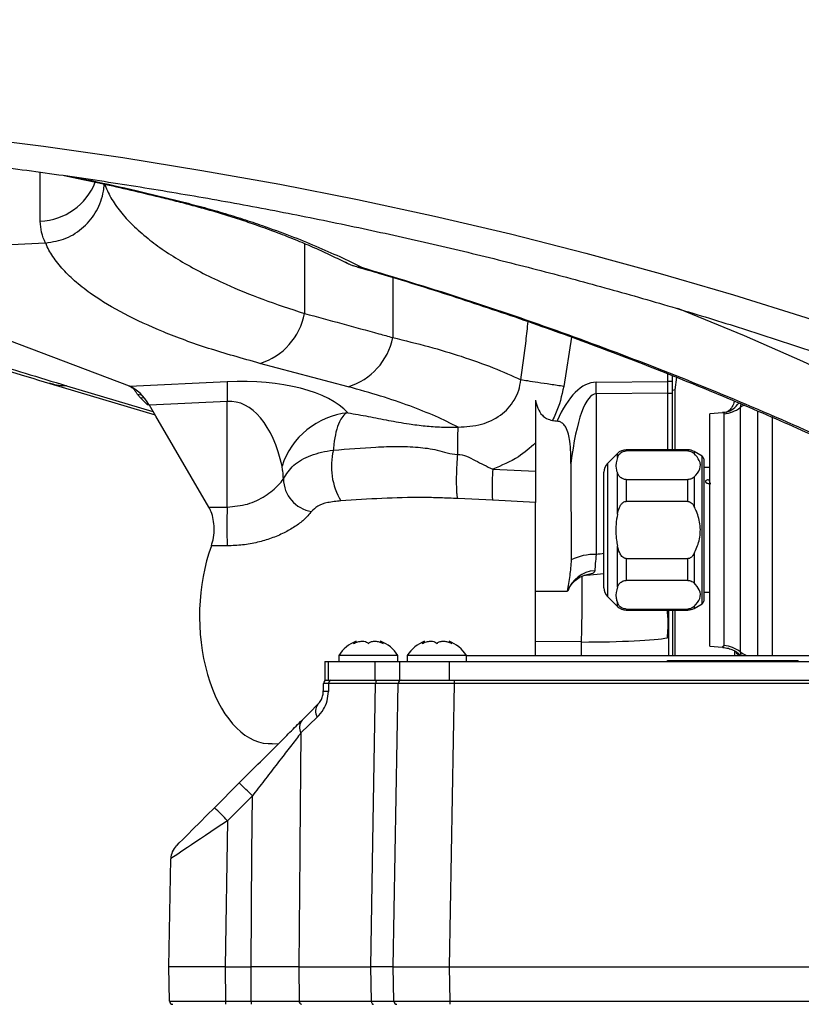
# Model space of a CAD drawing. Extents: x 0 to 8410, y 0 to 5940.
# Tile 120 of 212: x 7133 to 7258, y 2595 to 2753. Entities that reach past the tile are written whole.
import ezdxf

# ---------------------------------------------------------------- set-up
doc = ezdxf.new("R2010")
doc.units = 0
doc.header["$LTSCALE"] = 10
doc.layers.get('0').update_dxf_attribs({"linetype": 'CONTINUOUS'})
doc.styles.add('SLDTEXTSTYLE0', font='TXT', dxfattribs={"width": 0.605})
doc.dimstyles.new('SLDDIMSTYLE1', dxfattribs={"dimtxt": 50, "dimasz": 50, "dimexe": 0, "dimexo": 0.0625, "dimgap": 12.5, "dimtad": 1, "dimdec": 1, "dimrnd": 1e-09, "dimzin": 12, "dimtxsty": 'SLDTEXTSTYLE0', "dimsah": 1, "dimcen": 0.09, "dimazin": 3, "dimtfac": 1, "dimtofl": 0, "dimtmove": 0, "dimatfit": 3, "dimtolj": 1, "dimtzin": 12})

# ---------------------------------------------------------------- blocks, each defined once
blk = doc.blocks.new('_D_6')
at = {"color": 7, "linetype": 'CONTINUOUS'}
for p, q in [((6267.77, 2658.22), (6267.77, 1577.39)), ((7797.78, 2658.22), (7797.78, 1577.39)), ((6267.77, 1592.39), (7797.78, 1592.39))]:
    blk.add_line(p, q, dxfattribs=at)
for points in [[(6267.77, 1592.39), (6317.77, 1584.89), (6317.77, 1599.89)], [(7797.78, 1592.39), (7747.78, 1599.89), (7747.78, 1584.89)]]:
    blk.add_solid(points, dxfattribs=at)
at = {"color": 7, "linetype": 'CONTINUOUS', "insert": (6956.39, 1656.84), "char_height": 50, "attachment_point": 1, "rotation": 360, "style": 'SLDTEXTSTYLE0'}
blk.add_mtext('1530', dxfattribs=at)
blk = doc.blocks.new('_D_7')
at = {"color": 7, "linetype": 'CONTINUOUS'}
for p, q in [((7266.78, 4418.5), (7266.78, 2774.61)), ((7032.78, 2981.17), (7032.78, 2774.61)), ((7032.78, 2789.61), (7266.78, 2789.61)), ((7266.78, 2789.61), (7764.68, 2789.61))]:
    blk.add_line(p, q, dxfattribs=at)
for points in [[(7032.78, 2789.61), (7082.78, 2782.11), (7082.78, 2797.11)], [(7266.78, 2789.61), (7216.78, 2797.11), (7216.78, 2782.11)]]:
    blk.add_solid(points, dxfattribs=at)
at = {"color": 7, "linetype": 'CONTINUOUS', "char_height": 50, "attachment_point": 1, "style": 'SLDTEXTSTYLE0'}
for s, insert in [('234', (7493.71, 2930.8)), ('(3x M10)', (7493.71, 2854.06))]:
    blk.add_mtext(s, dxfattribs=dict(at, insert=insert))

msp = doc.modelspace()

# ---------------------------------------------------------------- linework, layer by layer
at = {"color": 8, "linetype": 'CONTINUOUS'}
for p, q in [((7136.3, 2720.72), (7136.3, 2728.59)), ((7158.06, 2723.97), (7158.69, 2723.95)), ((7178.69, 2717.12), (7178.69, 2705.93)), ((7192.86, 2711.66), (7192.86, 2702.06)), ((7221.57, 2702.12), (7220.32, 2694.21)), ((7185.74, 2694.16), (7171.56, 2697.91)), ((7237.04, 2694.99), (7237.04, 2696.25)), ((7140.52, 2694.33), (7154.38, 2690.21)), ((7150.59, 2694.23), (7166.3, 2694.98)), ((7225.51, 2694.88), (7237.04, 2694.99)), ((7237.78, 2694.99), (7237.04, 2694.99)), ((7238.41, 2695.69), (7238.17, 2693.65)), ((7152.37, 2692.38), (7151.91, 2692.91)), ((7152.49, 2692.82), (7151.91, 2692.91)), ((7237.04, 2693.12), (7225.51, 2693)), ((7225.51, 2693), (7225.51, 2667.26)), ((7237.04, 2684.03), (7237.04, 2693.12)), ((7238.17, 2693.65), (7237.78, 2693.57)), ((7238.17, 2693.65), (7238.17, 2684.03)), ((7152.9, 2692.32), (7152.37, 2692.38)), ((7166.3, 2691.81), (7153.8, 2691.22)), ((7166.3, 2674.86), (7166.3, 2691.81)), ((7248.76, 2691.43), (7248.65, 2690.82)), ((7246.05, 2652.61), (7246.05, 2689.82)), ((7248.65, 2690.82), (7248.65, 2651.62)), ((7251.42, 2690.28), (7251.42, 2651.05)), ((7228.94, 2682.83), (7228.94, 2683.44)), ((7230.35, 2684.03), (7230.35, 2683.87)), ((7240.24, 2683.87), (7240.24, 2684.03)), ((7241.24, 2683.76), (7241.24, 2683.46)), ((7227.36, 2681.86), (7227.36, 2660.49)), ((7242.53, 2659.34), (7242.53, 2683.02)), ((7208.91, 2680.94), (7215.78, 2680.59)), ((7228.94, 2673.71), (7228.94, 2680.3)), ((7230.35, 2679.27), (7230.35, 2675.77)), ((7240.24, 2675.77), (7240.24, 2679.27)), ((7241.24, 2679.68), (7241.24, 2674.96)), ((7208.91, 2675.95), (7203.32, 2676.21)), ((7215.78, 2675.6), (7208.91, 2675.95)), ((7163.36, 2674.84), (7166.3, 2674.86)), ((7166.3, 2668.63), (7163.75, 2668.63)), ((7228.94, 2662.05), (7228.94, 2668.64)), ((7241.24, 2667.39), (7241.24, 2662.68)), ((7230.35, 2666.58), (7230.35, 2663.08)), ((7240.24, 2663.08), (7240.24, 2666.58)), ((7228.94, 2658.91), (7228.94, 2659.52)), ((7230.35, 2658.49), (7230.35, 2658.33)), ((7238.17, 2658.33), (7238.17, 2651.05)), ((7240.24, 2658.33), (7240.24, 2658.49)), ((7241.24, 2658.89), (7241.24, 2658.59)), ((7223.17, 2653.2), (7215.78, 2653.3)), ((7223.17, 2651.05), (7223.17, 2653.2)), ((7245.82, 2652.46), (7246.05, 2652.61)), ((7182.5, 2650.05), (7182.5, 2647.05)), ((7189.99, 2650.05), (7189.99, 2647.05)), ((7201.95, 2650.05), (7201.95, 2647.05)), ((7202.75, 2647.05), (7202.75, 2646.56)), ((7182.58, 2646.56), (7182.56, 2645.26)), ((7190.12, 2646.56), (7182.58, 2646.56)), ((7202.75, 2646.56), (7201.95, 2601.05)), ((7291.16, 2646.56), (7202.75, 2646.56)), ((7180.74, 2641.13), (7178.13, 2638.6)), ((7170.34, 2628.5), (7166.36, 2624.52)), ((7166.36, 2624.52), (7165.95, 2601.05)), ((7165.95, 2601.05), (7166.05, 2595.54)), ((7177.8, 2601.05), (7177.85, 2595.54)), ((7189.45, 2595.54), (7189.35, 2601.05)), ((7201.95, 2601.05), (7202.05, 2595.54)), ((7166.05, 2595.54), (7170.16, 2595.54)), ((7166.05, 2595.54), (7166.05, 2595.05)), ((7170.16, 2595.54), (7170.16, 2595.05)), ((7177.85, 2595.54), (7189.45, 2595.54)), ((7202.05, 2595.54), (7291.86, 2595.54)), ((7202.05, 2595.54), (7202.05, 2595.05))]:
    msp.add_line(p, q, dxfattribs=at)
at = {"color": 7, "linetype": 'CONTINUOUS'}
for p, q in [((7137.13, 2717.21), (7095.78, 2715.1)), ((7137.16, 2717.22), (7137.13, 2717.21)), ((7150.59, 2694.23), (7095.78, 2715.1)), ((7237.78, 2694.99), (7237.78, 2695.95)), ((7137.83, 2694.68), (7154.72, 2689.64)), ((7150.96, 2694.02), (7150.59, 2694.23)), ((7237.78, 2693.16), (7237.78, 2694.99)), ((7237.78, 2684.03), (7237.78, 2693.16)), ((7154.84, 2689.42), (7153.8, 2691.22)), ((7245.81, 2690), (7243.78, 2689.83)), ((7243.78, 2652.53), (7243.78, 2689.83)), ((7163.36, 2674.84), (7154.84, 2689.42)), ((7253.78, 2689.39), (7253.78, 2651.05)), ((7215.78, 2685.15), (7215.78, 2680.59)), ((7228.94, 2683.44), (7227.36, 2681.86)), ((7240.24, 2684.03), (7230.35, 2684.03)), ((7240.24, 2683.87), (7230.35, 2683.87)), ((7242.53, 2683.02), (7241.24, 2683.76)), ((7221.46, 2681.83), (7221.51, 2666.36)), ((7242.78, 2682.58), (7242.78, 2659.77)), ((7226.78, 2661.9), (7226.78, 2680.45)), ((7243.78, 2681.18), (7242.78, 2681.18)), ((7230.35, 2679.27), (7240.24, 2679.27)), ((7243.95, 2678.6), (7243.91, 2678.59)), ((7215.78, 2651.05), (7215.78, 2675.6)), ((7240.24, 2675.77), (7230.35, 2675.77)), ((7230.35, 2666.58), (7240.24, 2666.58)), ((7224.04, 2663.94), (7226.78, 2664.21)), ((7240.24, 2663.08), (7230.35, 2663.08)), ((7215.78, 2661.35), (7220.87, 2661.35)), ((7220.87, 2661.35), (7220.94, 2661.35)), ((7242.78, 2661.18), (7243.78, 2661.18)), ((7227.36, 2660.49), (7228.94, 2658.91)), ((7230.35, 2658.49), (7240.24, 2658.49)), ((7230.35, 2658.33), (7240.24, 2658.33)), ((7236.95, 2658.12), (7236.93, 2658.33)), ((7237.13, 2658.33), (7237.13, 2651.05)), ((7237.78, 2658.33), (7237.78, 2651.05)), ((7241.24, 2658.59), (7242.53, 2659.34)), ((7186.98, 2653.11), (7186.98, 2653.33)), ((7190.92, 2653.33), (7190.92, 2653.12)), ((7197.98, 2653.11), (7197.98, 2653.33)), ((7201.92, 2653.33), (7201.92, 2653.12)), ((7243.78, 2652.53), (7245.81, 2652.35)), ((7247.78, 2651.05), (7247.78, 2651.75)), ((7181.95, 2650.05), (7181.95, 2647.05)), ((7181.95, 2650.05), (7182.5, 2650.05)), ((7182.5, 2650.05), (7189.99, 2650.05)), ((7184.2, 2651.05), (7184.2, 2650.05)), ((7193.7, 2651.05), (7184.2, 2651.05)), ((7189.99, 2650.05), (7193.95, 2650.05)), ((7193.7, 2650.05), (7193.7, 2651.05)), ((7193.95, 2650.05), (7193.95, 2647.05)), ((7193.95, 2650.05), (7201.95, 2650.05)), ((7195.2, 2651.05), (7195.2, 2650.05)), ((7204.7, 2651.05), (7195.2, 2651.05)), ((7201.95, 2650.05), (7291.95, 2650.05)), ((7204.7, 2650.05), (7204.7, 2651.05)), ((7204.7, 2651.05), (7289.2, 2651.05)), ((7236.95, 2650.05), (7236.95, 2650.25)), ((7236.95, 2650.25), (7257.95, 2650.25)), ((7257.95, 2650.05), (7257.95, 2650.25)), ((7181.95, 2647.05), (7182.5, 2647.05)), ((7182.5, 2647.05), (7189.99, 2647.05)), ((7189.99, 2647.05), (7193.95, 2647.05)), ((7193.95, 2647.05), (7201.95, 2647.05)), ((7201.95, 2647.05), (7291.95, 2647.05)), ((7192.95, 2601.05), (7193.75, 2646.56)), ((7172.87, 2636.89), (7173.53, 2636.89)), ((7173.53, 2636.88), (7174.58, 2636.93)), ((7164.24, 2626.59), (7168.22, 2630.57)), ((7156.95, 2601.05), (7157.26, 2618.41)), ((7165.95, 2601.05), (7156.95, 2601.05)), ((7157.05, 2595.54), (7156.95, 2601.05)), ((7165.95, 2601.05), (7170.12, 2601.05)), ((7177.8, 2601.05), (7189.35, 2601.05)), ((7192.95, 2601.05), (7201.95, 2601.05)), ((7193.05, 2595.54), (7192.95, 2601.05)), ((7201.95, 2601.05), (7291.95, 2601.05))]:
    msp.add_line(p, q, dxfattribs=at)
at = {"color": 8, "linetype": 'CONTINUOUS', "flags": 128}
for points in [[(7123.96, 2734.37), (7136.79, 2732.75), (7149.54, 2730.93), (7162.2, 2728.89), (7174.77, 2726.65), (7187.22, 2724.2), (7199.57, 2721.54), (7211.78, 2718.68), (7223.86, 2715.62), (7235.8, 2712.36), (7247.58, 2708.91), (7259.2, 2705.26), (7270.65, 2701.42), (7281.92, 2697.39), (7293, 2693.18), (7303.88, 2688.79), (7314.56, 2684.22), (7325.03, 2679.47), (7335.28, 2674.55), (7345.3, 2669.47)], [(7351.68, 2637.09), (7345.43, 2642.93), (7338.88, 2648.65), (7332.05, 2654.25), (7324.93, 2659.72), (7317.54, 2665.05), (7309.88, 2670.25), (7301.96, 2675.3), (7293.78, 2680.2), (7285.36, 2684.95), (7276.69, 2689.54), (7267.8, 2693.97), (7258.69, 2698.23), (7249.36, 2702.32), (7239.83, 2706.24), (7238.65, 2706.71)], [(7190.44, 2647.05), (7190.38, 2647.04), (7190.32, 2647.02), (7190.26, 2646.97), (7190.21, 2646.91), (7190.17, 2646.84), (7190.14, 2646.75), (7190.13, 2646.66), (7190.12, 2646.56)], [(7189.35, 2601.05), (7189.69, 2621.05), (7190.12, 2646.56)], [(7178.13, 2638.6), (7177.97, 2620.5), (7177.96, 2619.38), (7177.8, 2601.05)], [(7170.12, 2601.05), (7170.27, 2619.38), (7170.34, 2628.5)], [(7170.16, 2595.54), (7170.14, 2598.01), (7170.12, 2601.05)], [(7189.45, 2595.54), (7189.45, 2595.45), (7189.47, 2595.36), (7189.5, 2595.27), (7189.54, 2595.2), (7189.59, 2595.14), (7189.64, 2595.09), (7189.7, 2595.06), (7189.77, 2595.05)]]:
    msp.add_lwpolyline(points, dxfattribs=at)
at = {"color": 7, "linetype": 'CONTINUOUS', "flags": 128}
for points in [[(7181.72, 2645.26), (7181.73, 2645.54), (7181.75, 2646.56)], [(7178.31, 2640.66), (7179.56, 2641.91), (7180.85, 2643.2)], [(7158.13, 2620.48), (7158.25, 2620.6), (7158.6, 2620.95), (7159.16, 2621.51), (7159.92, 2622.27), (7160.85, 2623.2), (7161.9, 2624.25), (7163.05, 2625.4), (7164.24, 2626.59)]]:
    msp.add_lwpolyline(points, dxfattribs=at)
at = {"color": 8, "linetype": 'CONTINUOUS'}
for centre, radius, start, end in [((7135.87, 2730.66), 9.95, 272.492, 338.3788), ((7168.49, 2707.82), 10.38, 287.2517, 349.4866), ((7182.71, 2704.06), 10.35, 287.0184, 348.8196), ((7215.56, 2693.39), 49.29, 178.1568, 181.8432), ((7135.91, 2693.94), 89.61, 359.402, 0.598), ((7147.77, 2694.06), 89.27, 359.3997, 0.6003), ((7236.79, 2706.13), 13.01, 271.1079, 274.3645), ((7245.04, 2694.05), 4.21, 288.218, 323.4377), ((7251.67, 2686.83), 5, 117.8857, 127.0763), ((7186.96, 2677.59), 12.46, 95.9754, 162.2102), ((7245.62, 2694.83), 5.03, 274.9155, 307.039), ((7193.92, 2681.39), 10.9, 166.186, 210.5957), ((7180.73, 2679.48), 5.42, 181.2507, 260.3663), ((7245.81, 2679.91), 2.32, 206.4796, 208.9117), ((7230.28, 2671.75), 64.05, 177.2121, 182.7879), ((7225.32, 2658.73), 8.53, 88.6627, 116.5187), ((7225.56, 2659.78), 4.87, 93.0081, 161.1979), ((6974.85, 2660.5), 248.43, 358.3157, 0.7537), ((7245.62, 2647.59), 5.04, 53.094, 85.1142), ((7257.6, 2665.69), 16.68, 237.5331, 241.3765), ((7183.02, 2646.62), 0.445, 100.4883, 186.9307), ((7182.14, 2628.08), 17.19, 88.6085, 91.3915), ((7182.33, 2642.09), 1.85, 143.195, 211.1272), ((7179.8, 2639.49), 1.9, 141.6035, 207.9361), ((7127.55, 2586.75), 59.79, 44.2953, 47.1353), ((7123.59, 2582.79), 59.76, 44.2957, 47.1371), ((7178.3, 2595.5), 0.451, 174.3425, 261.7235)]:
    msp.add_arc(centre, radius, start, end, dxfattribs=at)
at = {"color": 7, "linetype": 'CONTINUOUS'}
for centre, radius, start, end in [((7230.35, 2682.03), 2, 90, 135), ((7240.24, 2682.03), 2, 60, 90), ((7228.78, 2680.45), 2, 135, 180), ((7242.28, 2682.58), 0.5, 360, 60), ((7247.22, 2680.58), 3.88, 199.4905, 206.0936), ((7228.78, 2661.9), 2, 180, 225), ((7242.28, 2659.77), 0.5, 300, 0), ((7230.35, 2660.33), 2, 225, 270), ((7240.24, 2660.33), 2, 270, 300), ((7189.22, 2647.76), 6, 111.8927, 146.6998), ((7188.69, 2647.76), 6, 33.3002, 68.1527), ((7200.22, 2647.76), 6, 111.8927, 146.6998), ((7199.69, 2647.76), 6, 33.3002, 68.1527), ((7182.25, 2646.55), 0.5, 90, 179), ((7194.25, 2646.55), 0.5, 90, 179), ((7160.25, 2618.36), 3, 135, 179), ((7157.55, 2595.55), 0.5, 181, 270), ((7193.55, 2595.55), 0.5, 181, 270)]:
    msp.add_arc(centre, radius, start, end, dxfattribs=at)
for centre, major_axis, ratio, start_param, end_param in [((7148.97, 2682.48), (0.28, 12.02), 0.56695, 5.539092, 6.085165), ((14196.63, 2821.35), (7422.56, 0), 0.052408, 3.489389, 3.489694), ((7173.32, 2657.35), (0, 20.48), 0.559816, 0.987601, 3.10192)]:
    msp.add_ellipse(centre, major_axis=major_axis, ratio=ratio, start_param=start_param, end_param=end_param, dxfattribs=at)
at = {"color": 8, "linetype": 'CONTINUOUS'}
for centre, major_axis, ratio, start_param, end_param in [((7165.15, 2684.91), (21.98, 1.97), 0.451547, 0.328666, 1.47797), ((7226.04, 2668.15), (-0.56, 26.73), 0.373581, 6.279107, 6.971273), ((7225.78, 2668.15), (-0.27, 24.86), 0.200865, 6.281137, 7.2687), ((7165.78, 2673.27), (1.19, 18.54), 0.535617, 5.200399, 6.349703), ((7268.81, 2656.92), (143.3, 9.83), 0.096732, 1.861827, 1.87105), ((7222.78, 2654.18), (15, 0), 0.802315, 0.333702, 0.351898), ((7222.78, 2654.18), (15, 0), 0.065545, 4.738569, 5.949483), ((7202.75, 2646.55), (9, -0.01), 0.000969, 1.571085, 3.141577), ((7166.36, 2624.47), (9.11, 6.06), 0.003939, 1.568381, 3.138873), ((7166.05, 2595.55), (9, 0.01), 0.000969, 3.141609, 4.7121), ((7202.05, 2595.55), (9, 0.01), 0.000969, 3.141609, 4.7121)]:
    msp.add_ellipse(centre, major_axis=major_axis, ratio=ratio, start_param=start_param, end_param=end_param, dxfattribs=at)
for points, knots in [([(7032.76, 2905.07), (7041.12, 2905.03), (7057.83, 2904.95), (7082.86, 2904.2), (7107.62, 2903.02), (7132.06, 2901.4), (7156.18, 2899.35), (7179.89, 2896.89), (7203.16, 2894.04), (7225.99, 2890.82), (7246.67, 2887.52), (7265.23, 2884.25), (7281.94, 2881.08), (7298.73, 2877.64), (7317.53, 2873.5), (7338.05, 2868.62), (7360.21, 2862.89), (7382.09, 2856.77), (7403.66, 2850.25), (7424.93, 2843.34), (7449.24, 2834.89), (7476.43, 2824.9), (7506.17, 2813.43), (7535.11, 2801.63), (7563.19, 2789.49), (7587.46, 2778.33), (7608.15, 2768.27), (7625.51, 2759.41), (7642.46, 2750.31), (7658.98, 2740.93), (7675.05, 2731.25), (7689.34, 2722.08), (7701.95, 2713.48), (7714.64, 2704.35), (7728.41, 2693.62), (7743.12, 2681.26), (7752.47, 2672.92), (7757.14, 2668.74)], [0, 0, 0, 0, 0.0287375, 0.0574826, 0.0862207, 0.1141489, 0.1420837, 0.170012, 0.1968946, 0.223783, 0.2506656, 0.2705024, 0.2903392, 0.3109453, 0.3315515, 0.3592075, 0.3868696, 0.4145258, 0.4422388, 0.4699579, 0.4976716, 0.538895, 0.5801184, 0.6209846, 0.6619852, 0.7029855, 0.7304752, 0.7579694, 0.7854588, 0.8131128, 0.8407718, 0.8684252, 0.8892473, 0.9100693, 0.9400415, 0.9700227, 1, 1, 1, 1]), ([(7750.43, 2660.31), (7747.24, 2663.63), (7740.87, 2670.28), (7730.32, 2679.78), (7719.24, 2688.94), (7705.94, 2699.05), (7690.35, 2710.01), (7672.19, 2721.72), (7653.31, 2732.97), (7633.78, 2743.81), (7613.44, 2754.39), (7592.31, 2764.75), (7570.41, 2774.92), (7547.94, 2784.83), (7524.95, 2794.5), (7500.9, 2804.17), (7475.8, 2813.92), (7449.63, 2823.68), (7422.91, 2833.06), (7395.47, 2841.99), (7367.28, 2850.32), (7338.35, 2858.03), (7308.95, 2865.05), (7279.34, 2871.32), (7249.57, 2876.83), (7219.68, 2881.61), (7189.5, 2885.68), (7158.83, 2889.07), (7127.7, 2891.75), (7096.14, 2893.68), (7064.48, 2894.89), (7043.34, 2895.01), (7032.78, 2895.08)], [0, 0, 0, 0, 0.0225, 0.04502, 0.067551, 0.090067, 0.122656, 0.155271, 0.187899, 0.220522, 0.253116, 0.286555, 0.320016, 0.353487, 0.38695, 0.42039, 0.456221, 0.492073, 0.527919, 0.563744, 0.600323, 0.63693, 0.673537, 0.710116, 0.745877, 0.781666, 0.817455, 0.853216, 0.889898, 0.926609, 0.96332, 1, 1, 1, 1]), ([(7032.78, 2837.67), (7041.71, 2837.6), (7059.57, 2837.46), (7086.34, 2836.52), (7113.05, 2835.03), (7139.63, 2832.94), (7166.38, 2830.21), (7193.24, 2826.82), (7220.2, 2822.76), (7246.89, 2818.08), (7273.26, 2812.79), (7300.22, 2806.69), (7327.7, 2799.69), (7355.6, 2791.74), (7382.93, 2783.1), (7409.88, 2773.71), (7436.42, 2763.6), (7462.5, 2752.77), (7487.85, 2741.35), (7511.5, 2729.8), (7533.52, 2718.22), (7554.36, 2706.48), (7574.91, 2694.11), (7595.15, 2681.13), (7614.56, 2667.7), (7633.15, 2653.86), (7644.68, 2644.25), (7650.44, 2639.44)], [0, 0, 0, 0, 0.0368076, 0.0736531, 0.1105087, 0.1473493, 0.1841528, 0.2222976, 0.2604845, 0.2986859, 0.3368738, 0.3750195, 0.4174025, 0.4598223, 0.5022438, 0.5446292, 0.5881681, 0.6317414, 0.6753156, 0.7188556, 0.7574774, 0.7960993, 0.8368594, 0.8776654, 0.9184751, 0.9592587, 1, 1, 1, 1]), ([(7643.53, 2635.66), (7638.73, 2639.79), (7629.13, 2648.06), (7613.77, 2660.06), (7597.84, 2671.77), (7581.3, 2683.29), (7564.16, 2694.59), (7546.33, 2705.6), (7527.92, 2716.28), (7507.69, 2727.26), (7485.49, 2738.45), (7461.2, 2749.7), (7436.15, 2760.35), (7410.14, 2770.44), (7383.17, 2779.94), (7355.28, 2788.82), (7326.79, 2796.98), (7299.25, 2804), (7272.79, 2810.01), (7247.53, 2815.11), (7221.95, 2819.66), (7196.13, 2823.63), (7169.77, 2827.06), (7142.89, 2829.9), (7115.51, 2832.14), (7087.99, 2833.73), (7060.41, 2834.74), (7041.99, 2834.89), (7032.79, 2834.97)], [0, 0, 0, 0, 0.034777, 0.069574, 0.104379, 0.139168, 0.174506, 0.209863, 0.245218, 0.280555, 0.322931, 0.365343, 0.407753, 0.450126, 0.493736, 0.537387, 0.581037, 0.624648, 0.66148, 0.69835, 0.735232, 0.772102, 0.808933, 0.847116, 0.885341, 0.923582, 0.961812, 1, 1, 1, 1]), ([(7141.51, 2727.85), (7142.53, 2727.65), (7148.34, 2726.49), (7154.01, 2725.1), (7158.69, 2723.95)], [0, 0, 0, 0, 0.17424, 1, 1, 1, 1]), ([(7146.56, 2726.76), (7146.89, 2726), (7147.54, 2724.5), (7149.1, 2722.27), (7151.07, 2720.08), (7153.44, 2717.99), (7156.12, 2716.02), (7159.07, 2714.16), (7162.39, 2712.35), (7166.62, 2710.34), (7171.9, 2708.16), (7176.42, 2706.67), (7178.69, 2705.93)], [0, 0, 0, 0, 0.096543, 0.193341, 0.290917, 0.388755, 0.477, 0.565441, 0.654489, 0.743745, 0.871543, 1, 1, 1, 1]), ([(7158.69, 2723.95), (7159.87, 2723.64), (7162.25, 2723.03), (7165.62, 2722.07), (7168.86, 2721.07), (7172.53, 2719.84), (7176.47, 2718.4), (7180.59, 2716.73), (7184.42, 2715.04), (7186.73, 2713.9), (7187.88, 2713.33)], [0, 0, 0, 0, 0.093711, 0.187472, 0.284604, 0.381769, 0.534515, 0.68734, 0.843653, 1, 1, 1, 1]), ([(7137.13, 2717.21), (7136.89, 2717.79), (7136.4, 2718.94), (7136.33, 2720.12), (7136.3, 2720.72)], [0, 0, 0, 0, 0.499405, 1, 1, 1, 1]), ([(7171.56, 2697.91), (7168.74, 2698.7), (7163.08, 2700.28), (7155.85, 2702.95), (7149.6, 2705.83), (7145.12, 2708.51), (7142.02, 2710.91), (7139.89, 2712.94), (7138.25, 2715.1), (7137.46, 2716.4), (7137.16, 2717.22), (7137.16, 2717.22)], [0, 0, 0, 0, 0.150787, 0.301583, 0.456857, 0.612135, 0.708569, 0.805004, 0.902495, 0.999986, 1, 1, 1, 1]), ([(7095.78, 2715.1), (7096.13, 2714.61), (7096.85, 2713.61), (7098.4, 2712.1), (7100.31, 2710.58), (7102.61, 2709.04), (7105.29, 2707.48), (7108.36, 2705.9), (7112.09, 2704.17), (7116.63, 2702.28), (7122, 2700.26), (7127.78, 2698.27), (7133.92, 2696.3), (7138.28, 2695), (7140.52, 2694.33)], [0, 0, 0, 0, 0.0707399, 0.1419691, 0.2138432, 0.286514, 0.3601284, 0.4348272, 0.5107458, 0.6070448, 0.7066912, 0.8035016, 0.8989525, 1, 1, 1, 1]), ([(7185.27, 2714.19), (7185.49, 2714.06), (7186.28, 2713.6), (7187.2, 2713.42), (7187.88, 2713.33), (7187.88, 2713.33)], [0, 0, 0, 0, 0.270927, 0.993016, 1, 1, 1, 1]), ([(7187.22, 2713.4), (7187.43, 2713.35), (7187.64, 2713.29), (7187.88, 2713.33), (7187.88, 2713.33)], [0, 0, 0, 0, 0.988037, 1, 1, 1, 1]), ([(7187.88, 2713.33), (7193.12, 2711.75), (7203.6, 2708.59), (7219.1, 2703.28), (7234.45, 2697.57), (7249.61, 2691.42), (7264.6, 2684.85), (7279.39, 2677.85), (7293.98, 2670.46), (7303.47, 2665.23), (7308.22, 2662.61)], [0, 0, 0, 0, 0.123658, 0.247753, 0.371848, 0.496647, 0.621446, 0.747553, 0.873661, 1, 1, 1, 1]), ([(7178.69, 2705.93), (7182.69, 2704.84), (7187.42, 2703.55), (7192.13, 2702.26), (7192.86, 2702.06)], [0, 0, 0, 0, 0.84425, 1, 1, 1, 1]), ([(7213.44, 2695.27), (7213.73, 2697.35), (7214.16, 2700.46), (7214.5, 2703.59), (7214.61, 2704.62)], [0, 0, 0, 0, 0.669199, 1, 1, 1, 1]), ([(7192.86, 2702.06), (7194.82, 2701.58), (7198.74, 2700.63), (7204.11, 2699), (7209.14, 2697.23), (7212.01, 2695.92), (7213.44, 2695.27)], [0, 0, 0, 0, 0.235198, 0.471456, 0.735068, 1, 1, 1, 1]), ([(7140.52, 2694.33), (7139.96, 2694.31), (7139.03, 2694.28), (7138.19, 2694.61), (7137.85, 2694.74)], [0, 0, 0, 0, 0.597965, 1, 1, 1, 1]), ([(7203.36, 2687.69), (7204.63, 2687.75), (7207, 2687.88), (7209.75, 2689.19), (7211.44, 2690.68), (7212.44, 2692.04), (7213.16, 2693.59), (7213.35, 2694.7), (7213.44, 2695.27)], [0, 0, 0, 0, 0.2798, 0.522165, 0.642502, 0.760759, 0.879157, 1, 1, 1, 1]), ([(7220.32, 2694.21), (7219.6, 2694.32), (7218.13, 2694.54), (7216.13, 2694.84), (7214.46, 2695.1), (7213.78, 2695.21), (7213.44, 2695.27)], [0, 0, 0, 0, 0.245036, 0.5, 0.754965, 1, 1, 1, 1]), ([(7220.32, 2694.21), (7219.98, 2692.7), (7219.56, 2690.81), (7218.67, 2689.11), (7218.49, 2688.77)], [0, 0, 0, 0, 0.8003657, 1, 1, 1, 1]), ([(7151.91, 2692.91), (7151.83, 2693.04), (7151.66, 2693.29), (7151.44, 2693.63), (7151.22, 2693.88), (7150.99, 2694), (7150.96, 2694.02)], [0, 0, 0, 0, 0.338924, 0.667857, 0.946466, 1, 1, 1, 1]), ([(7203.36, 2687.69), (7202.18, 2688.27), (7199.82, 2689.44), (7195.64, 2691.1), (7191.01, 2692.69), (7187.5, 2693.67), (7185.74, 2694.16)], [0, 0, 0, 0, 0.247667, 0.496207, 0.747585, 1, 1, 1, 1]), ([(7153.59, 2691.23), (7153.55, 2691.27), (7153.09, 2691.65), (7152.72, 2692.03), (7152.37, 2692.38)], [0, 0, 0, 0, 0.089608, 1, 1, 1, 1]), ([(7185.67, 2689.98), (7185.67, 2689.98), (7185.3, 2689.98), (7184.79, 2689.32), (7184.19, 2688.43), (7183.72, 2686.93), (7183.46, 2685.35), (7183.36, 2684.3), (7183.33, 2683.99)], [0, 0, 0, 0, 0.000005, 0.172605, 0.346267, 0.615988, 0.885978, 1, 1, 1, 1]), ([(7185.67, 2689.98), (7186.77, 2689.79), (7188.99, 2689.4), (7192.14, 2688.77), (7195.13, 2688.24), (7197.96, 2687.87), (7200.58, 2687.65), (7202.46, 2687.68), (7203.36, 2687.69)], [0, 0, 0, 0, 0.201941, 0.4079206, 0.606133, 0.7498487, 0.880244, 1, 1, 1, 1]), ([(7246.05, 2689.82), (7246.04, 2689.92), (7246.02, 2690.03), (7245.84, 2690), (7245.81, 2690)], [0, 0, 0, 0, 0.853344, 1, 1, 1, 1]), ([(7203.36, 2687.69), (7203.33, 2687.43), (7203.27, 2686.9), (7203.24, 2685.32), (7203.25, 2683.95), (7203.26, 2683.31)], [0, 0, 0, 0, 0.334715, 0.68872, 1, 1, 1, 1]), ([(7215.78, 2685.15), (7214.9, 2684.36), (7212.87, 2682.54), (7210.34, 2681.52), (7208.91, 2680.94)], [0, 0, 0, 0, 0.435028, 1, 1, 1, 1]), ([(7175.32, 2679.37), (7175.81, 2680.14), (7176.81, 2681.72), (7179.16, 2682.98), (7181.41, 2683.69), (7182.68, 2683.89), (7183.33, 2683.99)], [0, 0, 0, 0, 0.322105, 0.656699, 0.825894, 1, 1, 1, 1]), ([(7183.33, 2683.99), (7185.63, 2684.17), (7189.09, 2684.44), (7193.55, 2684.63), (7196.81, 2684.49), (7200.02, 2684.13), (7202.12, 2683.31), (7203.26, 2683.31), (7203.26, 2683.31)], [0, 0, 0, 0, 0.343563, 0.516558, 0.689393, 0.843071, 0.999997, 1, 1, 1, 1]), ([(7203.26, 2683.31), (7203.23, 2682.93), (7203.17, 2682.18), (7203.11, 2680.96), (7203.07, 2679.77), (7203.07, 2678.66), (7203.09, 2677.69), (7203.14, 2676.93), (7203.22, 2676.39), (7203.29, 2676.27), (7203.32, 2676.21)], [0, 0, 0, 0, 0.125004, 0.249998, 0.374999, 0.500002, 0.625001, 0.750001, 0.875001, 1, 1, 1, 1]), ([(7203.26, 2683.31), (7203.26, 2683.31), (7204.27, 2683.31), (7206.14, 2682.28), (7207.98, 2681.39), (7208.91, 2680.94)], [0, 0, 0, 0, 0.00001, 0.494264, 1, 1, 1, 1]), ([(7175.32, 2679.37), (7175.29, 2679.79), (7175.25, 2680.53), (7175.15, 2681.14), (7175.1, 2681.4)], [0, 0, 0, 0, 0.568551, 1, 1, 1, 1]), ([(7208.91, 2680.94), (7208.88, 2680.3), (7208.83, 2679.04), (7208.81, 2677.43), (7208.83, 2676.26), (7208.88, 2676.05), (7208.91, 2675.95)], [0, 0, 0, 0, 0.250002, 0.500001, 0.749999, 1, 1, 1, 1]), ([(7166.3, 2674.86), (7167.41, 2674.96), (7169.63, 2675.15), (7172.5, 2676.59), (7174.43, 2678.18), (7175.07, 2679.04), (7175.32, 2679.37)], [0, 0, 0, 0, 0.274116, 0.548129, 0.824721, 1, 1, 1, 1]), ([(7184.53, 2675.84), (7183.81, 2675.77), (7182.41, 2675.63), (7180.75, 2675.08), (7180.12, 2674.45), (7179.82, 2674.14)], [0, 0, 0, 0, 0.357986, 0.692491, 1, 1, 1, 1]), ([(7203.32, 2676.21), (7202.37, 2676.26), (7200.46, 2676.34), (7196.37, 2676.42), (7191.17, 2676.28), (7186.74, 2675.98), (7184.53, 2675.84)], [0, 0, 0, 0, 0.144853, 0.292351, 0.646021, 1, 1, 1, 1]), ([(7179.82, 2674.14), (7179.45, 2673.69), (7178.76, 2672.86), (7177.18, 2671.69), (7175.42, 2670.67), (7173.4, 2669.81), (7171.16, 2669.15), (7168.78, 2668.72), (7167.13, 2668.66), (7166.3, 2668.63)], [0, 0, 0, 0, 0.156297, 0.289256, 0.422414, 0.563628, 0.704935, 0.852456, 1, 1, 1, 1]), ([(7225.51, 2667.26), (7225.47, 2666.75), (7225.38, 2665.74), (7225.32, 2664.97), (7225.3, 2664.68), (7225.3, 2664.65)], [0, 0, 0, 0, 0.473111, 0.944045, 1, 1, 1, 1]), ([(7225.3, 2664.65), (7225.26, 2664.52), (7225.2, 2664.33), (7224.81, 2664.09), (7224.37, 2664.03), (7224.04, 2663.99)], [0, 0, 0, 0, 0.327964, 0.49107, 1, 1, 1, 1]), ([(7248.57, 2651.02), (7248.37, 2651.11), (7248.12, 2651.21), (7248.03, 2651.56), (7248.02, 2651.61)], [0, 0, 0, 0, 0.843798, 1, 1, 1, 1]), ([(7248.65, 2651.62), (7248.7, 2651.37), (7248.77, 2651.04), (7248.69, 2651.05), (7248.67, 2651.05)], [0, 0, 0, 0, 0.737557, 1, 1, 1, 1]), ([(7180.74, 2641.13), (7181.1, 2641.52), (7181.73, 2642.23), (7182.4, 2643.7), (7182.51, 2644.74), (7182.56, 2645.26)], [0, 0, 0, 0, 0.382946, 0.691991, 1, 1, 1, 1]), ([(7182.58, 2646.56), (7182.55, 2646.56), (7182.29, 2646.56), (7181.87, 2646.56), (7181.79, 2646.56), (7181.75, 2646.56)], [0, 0, 0, 0, 0.059112, 0.500478, 1, 1, 1, 1]), ([(7193.75, 2646.56), (7193.64, 2646.56), (7193.42, 2646.56), (7192.08, 2646.56), (7190.9, 2646.56), (7190.38, 2646.56), (7190.12, 2646.56)], [0, 0, 0, 0, 0.382967, 0.765932, 0.880143, 1, 1, 1, 1]), ([(7178.13, 2638.6), (7177.64, 2637.97), (7176.66, 2636.69), (7174.97, 2634.51), (7173.17, 2632.17), (7171.6, 2630.14), (7170.65, 2628.91), (7170.34, 2628.5)], [0, 0, 0, 0, 0.209081, 0.424448, 0.652653, 0.884518, 1, 1, 1, 1]), ([(7170.16, 2595.54), (7170.83, 2595.54), (7172.63, 2595.54), (7174.85, 2595.54), (7176.7, 2595.54), (7177.46, 2595.54), (7177.85, 2595.54)], [0, 0, 0, 0, 0.23064, 0.614636, 0.803971, 1, 1, 1, 1]), ([(7189.45, 2595.54), (7189.94, 2595.54), (7191.25, 2595.54), (7192.38, 2595.54), (7192.96, 2595.54), (7193.02, 2595.54), (7193.05, 2595.54)], [0, 0, 0, 0, 0.230639, 0.614635, 0.80397, 1, 1, 1, 1])]:
    msp.add_open_spline(points, degree=3, knots=knots, dxfattribs=at)
at = {"color": 7, "linetype": 'CONTINUOUS'}
for points, knots in [([(6677.11, 2635.45), (6678.42, 2636.4), (6682.23, 2639.15), (6688.73, 2643.62), (6696.69, 2648.82), (6704.89, 2653.91), (6713.31, 2658.88), (6721.96, 2663.72), (6730.82, 2668.43), (6739.89, 2673), (6749.16, 2677.44), (6758.64, 2681.74), (6768.3, 2685.9), (6778.15, 2689.9), (6788.18, 2693.76), (6798.39, 2697.46), (6808.75, 2701), (6819.28, 2704.39), (6829.95, 2707.61), (6840.77, 2710.67), (6851.72, 2713.56), (6862.8, 2716.29), (6874, 2718.84), (6885.31, 2721.21), (6896.72, 2723.41), (6908.23, 2725.44), (6919.83, 2727.28), (6931.51, 2728.95), (6943.26, 2730.43), (6955.07, 2731.73), (6966.94, 2732.85), (6978.86, 2733.78), (6990.81, 2734.52), (7002.79, 2735.08), (7014.8, 2735.46), (7026.81, 2735.64), (7038.83, 2735.64), (7050.85, 2735.45), (7062.85, 2735.08), (7074.84, 2734.52), (7086.79, 2733.77), (7098.71, 2732.84), (7110.57, 2731.72), (7122.39, 2730.42), (7134.14, 2728.93), (7145.82, 2727.27), (7157.42, 2725.42), (7168.93, 2723.4), (7180.34, 2721.19), (7191.65, 2718.82), (7202.85, 2716.26), (7213.93, 2713.54), (7224.88, 2710.65), (7235.7, 2707.59), (7246.37, 2704.36), (7256.9, 2700.97), (7267.26, 2697.43), (7277.46, 2693.72), (7287.49, 2689.87), (7297.34, 2685.86), (7307, 2681.7), (7316.47, 2677.4), (7325.75, 2672.96), (7334.81, 2668.39), (7343.67, 2663.68), (7352.31, 2658.84), (7360.72, 2653.88), (7368.91, 2648.79), (7376.86, 2643.58), (7383.35, 2639.12), (7387.15, 2636.39), (7388.44, 2635.45)], [0, 0, 0, 0, 0.007667, 0.02233, 0.036992, 0.051654, 0.066317, 0.08098, 0.095645, 0.110312, 0.124981, 0.139654, 0.154329, 0.169008, 0.18369, 0.198376, 0.213066, 0.227759, 0.242455, 0.257155, 0.271858, 0.286565, 0.301274, 0.315987, 0.330702, 0.34542, 0.36014, 0.374862, 0.389586, 0.404312, 0.419039, 0.433768, 0.448498, 0.463229, 0.47796, 0.492692, 0.507424, 0.522156, 0.536888, 0.551619, 0.56635, 0.581079, 0.595808, 0.610535, 0.62526, 0.639983, 0.654704, 0.669423, 0.68414, 0.698854, 0.713565, 0.728272, 0.742977, 0.757678, 0.772376, 0.78707, 0.80176, 0.816446, 0.831128, 0.845807, 0.860481, 0.875152, 0.889819, 0.904482, 0.919143, 0.9338, 0.948455, 0.963107, 0.977759, 0.99241, 1, 1, 1, 1]), ([(7140.1, 2728.05), (7142.13, 2727.63), (7147.29, 2726.56), (7153.25, 2725.16), (7157.18, 2724.19), (7158.06, 2723.97)], [0, 0, 0, 0, 0.3355, 0.852029, 1, 1, 1, 1]), ([(7137.16, 2717.22), (7138.27, 2717.41), (7140.49, 2717.79), (7143.37, 2719.69), (7145.5, 2722.32), (7146.37, 2724.81), (7146.54, 2726.31), (7146.56, 2726.72), (7146.56, 2726.76)], [0, 0, 0, 0, 0.228585, 0.457172, 0.685767, 0.914391, 0.992079, 1, 1, 1, 1]), ([(7158.05, 2723.97), (7158.06, 2723.96), (7158.99, 2723.74), (7160.81, 2723.26), (7163.53, 2722.51), (7166.26, 2721.69), (7169, 2720.81), (7171.73, 2719.87), (7174.52, 2718.85), (7177.29, 2717.76), (7180.03, 2716.6), (7182.72, 2715.39), (7184.39, 2714.56), (7185.24, 2714.14)], [0, 0, 0, 0, 0.000592, 0.073974, 0.151984, 0.235129, 0.323604, 0.417302, 0.518903, 0.629263, 0.745629, 0.87055, 1, 1, 1, 1]), ([(7095.78, 2715.1), (7095.83, 2714.82), (7095.94, 2714.3), (7096.56, 2713.32), (7097.35, 2712.39), (7098.21, 2711.55), (7099.02, 2710.86), (7099.74, 2710.3), (7100.41, 2709.81), (7101.35, 2709.15), (7102.66, 2708.32), (7104.32, 2707.35), (7106.19, 2706.34), (7108.4, 2705.24), (7111.25, 2703.94), (7114.81, 2702.44), (7119.19, 2700.75), (7124.46, 2698.89), (7130.68, 2696.84), (7135.37, 2695.42), (7137.83, 2694.68)], [0, 0, 0, 0, 0.063722, 0.119028, 0.16611, 0.205346, 0.236371, 0.259704, 0.281615, 0.30398, 0.349233, 0.396285, 0.43838, 0.490457, 0.552277, 0.623436, 0.70379, 0.793265, 0.891914, 1, 1, 1, 1]), ([(7185.26, 2714.17), (7185.44, 2714.07), (7186.05, 2713.71), (7186.73, 2713.52), (7187.22, 2713.39)], [0, 0, 0, 0, 0.287984, 1, 1, 1, 1]), ([(7187.21, 2713.37), (7188.39, 2713.04), (7193.49, 2711.58), (7202.41, 2708.76), (7213.96, 2704.9), (7225.41, 2700.78), (7236.77, 2696.41), (7248.03, 2691.79), (7259.22, 2686.92), (7270.31, 2681.8), (7281.34, 2676.43), (7292.27, 2670.79), (7300.82, 2666.21), (7305.66, 2663.44), (7306.94, 2662.71)], [0, 0, 0, 0, 0.027782, 0.120066, 0.212434, 0.304976, 0.397782, 0.490946, 0.58456, 0.678715, 0.773504, 0.869017, 0.965347, 1, 1, 1, 1]), ([(7215.78, 2692), (7215.89, 2691.57), (7216.11, 2690.71), (7216.71, 2689.66), (7217.57, 2688.99), (7218.17, 2688.84), (7218.49, 2688.77)], [0, 0, 0, 0, 0.300562, 0.604361, 0.793608, 1, 1, 1, 1]), ([(7215.78, 2692), (7215.78, 2691.35), (7215.78, 2689.9), (7215.78, 2687.62), (7215.78, 2685.98), (7215.78, 2685.15)], [0, 0, 0, 0, 0.288915, 0.642926, 1, 1, 1, 1]), ([(7247.68, 2691.89), (7247.66, 2691.79), (7247.6, 2691.39), (7247.24, 2690.76), (7246.83, 2690.32), (7246.67, 2690.22), (7246.61, 2690.18)], [0, 0, 0, 0, 0.121847, 0.466852, 0.782396, 1, 1, 1, 1]), ([(7246.96, 2690.26), (7246.96, 2690.27), (7246.97, 2690.27), (7246.89, 2690.24), (7246.69, 2690.17), (7246.53, 2690.12), (7246.21, 2690.04), (7245.93, 2690.03), (7245.8, 2690.02)], [0, 0, 0, 0, 0.042636, 0.157422, 0.297196, 0.496142, 0.769149, 1, 1, 1, 1]), ([(7221.46, 2681.83), (7221.46, 2683.03), (7221.45, 2684.62), (7221.12, 2686.58), (7220.76, 2687.55), (7220.26, 2688.21), (7219.77, 2688.55), (7219.42, 2688.62), (7219.26, 2688.66)], [0, 0, 0, 0, 0.469659, 0.626468, 0.781793, 0.867394, 0.939712, 1, 1, 1, 1]), ([(7228.94, 2682.83), (7229.04, 2683.03), (7229.17, 2683.3), (7229.52, 2683.61), (7229.8, 2683.77), (7230.1, 2683.85), (7230.27, 2683.86), (7230.35, 2683.87)], [0, 0, 0, 0, 0.446697, 0.623939, 0.80237, 0.908165, 1, 1, 1, 1]), ([(7240.24, 2683.87), (7240.33, 2683.86), (7240.5, 2683.85), (7240.79, 2683.77), (7241.04, 2683.63), (7241.18, 2683.51), (7241.24, 2683.46)], [0, 0, 0, 0, 0.19529, 0.389595, 0.729879, 1, 1, 1, 1]), ([(7241.24, 2679.68), (7241.61, 2680.1), (7242.34, 2680.94), (7242.27, 2682.3), (7241.57, 2683.09), (7241.24, 2683.46)], [0, 0, 0, 0, 0.345509, 0.694209, 1, 1, 1, 1]), ([(7228.94, 2682.83), (7228.78, 2682.23), (7228.55, 2681.38), (7228.85, 2680.54), (7228.94, 2680.3)], [0, 0, 0, 0, 0.713487, 1, 1, 1, 1]), ([(7215.78, 2680.59), (7215.78, 2680.03), (7215.78, 2678.91), (7215.78, 2677.41), (7215.78, 2676.28), (7215.78, 2675.71), (7215.78, 2675.63), (7215.78, 2675.6)], [0, 0, 0, 0, 0.219901, 0.439813, 0.659415, 0.878903, 1, 1, 1, 1]), ([(7230.35, 2679.27), (7230.27, 2679.28), (7230.09, 2679.29), (7229.8, 2679.37), (7229.44, 2679.57), (7229.13, 2679.9), (7229, 2680.17), (7228.94, 2680.3)], [0, 0, 0, 0, 0.098795, 0.197092, 0.369239, 0.693432, 1, 1, 1, 1]), ([(7241.24, 2679.68), (7241.15, 2679.6), (7241, 2679.47), (7240.7, 2679.34), (7240.44, 2679.28), (7240.3, 2679.27), (7240.24, 2679.27)], [0, 0, 0, 0, 0.38125, 0.673127, 0.873558, 1, 1, 1, 1]), ([(7243.91, 2678.59), (7243.83, 2678.58), (7243.67, 2678.56), (7243.43, 2678.61), (7243.27, 2678.68), (7243.17, 2678.77), (7243.13, 2678.84), (7243.1, 2678.91), (7243.1, 2678.99), (7243.12, 2679.06), (7243.2, 2679.14), (7243.33, 2679.24), (7243.48, 2679.27), (7243.56, 2679.28)], [0, 0, 0, 0, 0.125356, 0.250032, 0.376602, 0.437249, 0.499527, 0.56353, 0.624464, 0.685685, 0.750445, 0.873194, 1, 1, 1, 1]), ([(7228.94, 2673.71), (7229.03, 2674.07), (7229.16, 2674.61), (7229.5, 2675.25), (7229.8, 2675.57), (7230.1, 2675.75), (7230.27, 2675.76), (7230.35, 2675.77)], [0, 0, 0, 0, 0.416557, 0.625006, 0.802209, 0.909328, 1, 1, 1, 1]), ([(7240.24, 2675.77), (7240.3, 2675.77), (7240.43, 2675.76), (7240.68, 2675.65), (7240.99, 2675.39), (7241.15, 2675.12), (7241.24, 2674.96)], [0, 0, 0, 0, 0.125547, 0.305729, 0.593289, 1, 1, 1, 1]), ([(7163.75, 2668.63), (7163.88, 2669.06), (7164.15, 2669.92), (7164.25, 2671.44), (7164.1, 2672.89), (7163.77, 2674.04), (7163.48, 2674.6), (7163.36, 2674.84)], [0, 0, 0, 0, 0.218257, 0.437199, 0.643661, 0.850488, 1, 1, 1, 1]), ([(7228.94, 2673.71), (7228.85, 2673.16), (7228.62, 2671.78), (7228.68, 2670.07), (7228.89, 2668.94), (7228.94, 2668.64)], [0, 0, 0, 0, 0.325217, 0.822573, 1, 1, 1, 1]), ([(7241.24, 2667.39), (7241.54, 2668.06), (7242.18, 2669.47), (7242.35, 2671.86), (7241.85, 2673.72), (7241.37, 2674.7), (7241.24, 2674.96)], [0, 0, 0, 0, 0.278879, 0.58389, 0.888513, 1, 1, 1, 1]), ([(7230.35, 2666.58), (7230.3, 2666.58), (7230.16, 2666.59), (7229.91, 2666.7), (7229.58, 2666.99), (7229.19, 2667.65), (7229.04, 2668.26), (7228.94, 2668.64)], [0, 0, 0, 0, 0.063524, 0.154693, 0.300193, 0.554612, 1, 1, 1, 1]), ([(7241.24, 2667.39), (7241.18, 2667.29), (7241.05, 2667.05), (7240.79, 2666.78), (7240.5, 2666.61), (7240.32, 2666.59), (7240.24, 2666.58)], [0, 0, 0, 0, 0.258587, 0.608941, 0.820729, 1, 1, 1, 1]), ([(7221.51, 2666.36), (7221.45, 2665.52), (7221.33, 2663.84), (7221.02, 2662.18), (7220.87, 2661.35)], [0, 0, 0, 0, 0.497718, 1, 1, 1, 1]), ([(7221.13, 2661.71), (7221.14, 2661.73), (7221.25, 2662.06), (7221.72, 2662.7), (7222.52, 2663.42), (7223.32, 2663.82), (7223.88, 2663.96), (7224.04, 2663.98), (7224.09, 2663.98)], [0, 0, 0, 0, 0.017198, 0.261568, 0.525353, 0.74075, 0.922943, 1, 1, 1, 1]), ([(7228.94, 2662.05), (7229.04, 2662.24), (7229.17, 2662.52), (7229.52, 2662.83), (7229.8, 2662.98), (7230.1, 2663.07), (7230.27, 2663.08), (7230.35, 2663.08)], [0, 0, 0, 0, 0.4467078, 0.6239388, 0.8023704, 0.9081654, 1, 1, 1, 1]), ([(7240.24, 2663.08), (7240.33, 2663.08), (7240.5, 2663.07), (7240.79, 2662.98), (7241.04, 2662.85), (7241.18, 2662.73), (7241.24, 2662.68)], [0, 0, 0, 0, 0.1952898, 0.3895949, 0.7298806, 1, 1, 1, 1]), ([(7241.24, 2658.89), (7241.61, 2659.31), (7242.34, 2660.15), (7242.27, 2661.52), (7241.57, 2662.31), (7241.24, 2662.68)], [0, 0, 0, 0, 0.345509, 0.694212, 1, 1, 1, 1]), ([(7228.94, 2662.05), (7228.78, 2661.44), (7228.55, 2660.6), (7228.85, 2659.76), (7228.94, 2659.52)], [0, 0, 0, 0, 0.713487, 1, 1, 1, 1]), ([(7230.35, 2658.49), (7230.27, 2658.49), (7230.09, 2658.5), (7229.8, 2658.59), (7229.44, 2658.78), (7229.13, 2659.11), (7229, 2659.39), (7228.94, 2659.52)], [0, 0, 0, 0, 0.0987952, 0.1970928, 0.3692391, 0.6934422, 1, 1, 1, 1]), ([(7236.95, 2653.86), (7236.99, 2654.39), (7237.08, 2655.46), (7237.08, 2656.99), (7236.99, 2657.74), (7236.95, 2658.12)], [0, 0, 0, 0, 0.331113, 0.662378, 1, 1, 1, 1]), ([(7241.24, 2658.89), (7241.15, 2658.82), (7241, 2658.69), (7240.7, 2658.55), (7240.44, 2658.49), (7240.3, 2658.49), (7240.24, 2658.49)], [0, 0, 0, 0, 0.381252, 0.673127, 0.873557, 1, 1, 1, 1]), ([(7186.98, 2653.33), (7186.98, 2653.33), (7187.02, 2653.36), (7186.91, 2653.26), (7186.75, 2653.11), (7186.61, 2652.98), (7186.57, 2652.95)], [0, 0, 0, 0, 0.000681, 0.42384, 0.840879, 1, 1, 1, 1]), ([(7186.57, 2652.95), (7186.8, 2653.05), (7187.26, 2653.26), (7187.95, 2653.36), (7188.49, 2653.28), (7188.79, 2653.11), (7188.92, 2652.98), (7188.95, 2652.95)], [0, 0, 0, 0, 0.24693, 0.497763, 0.710438, 0.920035, 1, 1, 1, 1]), ([(7188.95, 2652.95), (7189.07, 2653.05), (7189.31, 2653.26), (7189.88, 2653.36), (7190.52, 2653.28), (7191, 2653.11), (7191.26, 2652.98), (7191.33, 2652.95)], [0, 0, 0, 0, 0.2469255, 0.4977584, 0.7104332, 0.9200309, 1, 1, 1, 1]), ([(7191.33, 2652.95), (7191.23, 2653.05), (7191.01, 2653.25), (7190.89, 2653.36), (7190.92, 2653.33), (7190.92, 2653.33)], [0, 0, 0, 0, 0.4931505, 0.9941409, 1, 1, 1, 1]), ([(7197.98, 2653.33), (7197.98, 2653.33), (7198.01, 2653.36), (7197.91, 2653.26), (7197.75, 2653.11), (7197.61, 2652.98), (7197.57, 2652.95)], [0, 0, 0, 0, 0.000684, 0.423841, 0.840879, 1, 1, 1, 1]), ([(7197.57, 2652.95), (7197.8, 2653.05), (7198.26, 2653.26), (7198.95, 2653.36), (7199.49, 2653.28), (7199.79, 2653.11), (7199.92, 2652.98), (7199.95, 2652.95)], [0, 0, 0, 0, 0.246931, 0.497765, 0.710439, 0.920037, 1, 1, 1, 1]), ([(7199.95, 2652.95), (7200.07, 2653.05), (7200.31, 2653.26), (7200.88, 2653.36), (7201.52, 2653.28), (7202, 2653.11), (7202.26, 2652.98), (7202.33, 2652.95)], [0, 0, 0, 0, 0.246925, 0.49776, 0.710434, 0.920031, 1, 1, 1, 1]), ([(7202.33, 2652.95), (7202.23, 2653.05), (7202.01, 2653.25), (7201.89, 2653.36), (7201.92, 2653.33), (7201.92, 2653.33)], [0, 0, 0, 0, 0.49315, 0.99414, 1, 1, 1, 1]), ([(7245.83, 2652.34), (7246.14, 2652.3), (7246.74, 2652.22), (7247.51, 2651.92), (7248.07, 2651.6), (7248.46, 2651.29), (7248.61, 2651.15), (7248.59, 2651.17), (7248.59, 2651.17)], [0, 0, 0, 0, 0.20909, 0.405945, 0.586585, 0.766484, 0.924966, 1, 1, 1, 1]), ([(7180.85, 2643.2), (7181.01, 2643.38), (7181.3, 2643.7), (7181.57, 2644.32), (7181.7, 2644.84), (7181.71, 2645.11), (7181.72, 2645.26)], [0, 0, 0, 0, 0.4307319, 0.733389, 0.8446594, 1, 1, 1, 1]), ([(7168.22, 2630.57), (7169.23, 2631.58), (7171.28, 2633.63), (7174.02, 2636.37), (7176.42, 2638.77), (7177.68, 2640.03), (7178.31, 2640.66)], [0, 0, 0, 0, 0.2798759, 0.5681667, 0.7808595, 1, 1, 1, 1]), ([(7177.8, 2601.05), (7177.34, 2601.05), (7176.11, 2601.05), (7173.48, 2601.05), (7171.24, 2601.05), (7170.12, 2601.05)], [0, 0, 0, 0, 0.230559, 0.61528, 1, 1, 1, 1]), ([(7192.95, 2601.05), (7192.91, 2601.05), (7192.8, 2601.05), (7191.72, 2601.05), (7190.14, 2601.05), (7189.35, 2601.05)], [0, 0, 0, 0, 0.230559, 0.615281, 1, 1, 1, 1])]:
    msp.add_open_spline(points, degree=3, knots=knots, dxfattribs=at)

# ---------------------------------------------------------------- dimensions: what is measured, and where the dimension line sits
dim = msp.add_linear_dim(base=(7266.78, 2789.61), p1=(7032.78, 3001.17), p2=(7266.78, 4438.5), text='<>\\P(3x M10)', dimstyle='SLDDIMSTYLE1', dxfattribs=at)
dim.commit()
dim.dimension.update_dxf_attribs({"geometry": '_D_7', "text_midpoint": (7629.19, 2789.61), "dimtype": 160})
dim = msp.add_linear_dim(base=(7797.78, 1592.39), p1=(6267.77, 2678.22), p2=(7797.78, 2678.22), angle=360, dimstyle='SLDDIMSTYLE1', dxfattribs=at)
dim.commit()
dim.dimension.update_dxf_attribs({"geometry": '_D_6', "text_midpoint": (7032.78, 1592.39), "dimtype": 160})

doc.saveas('drawing.dxf')
